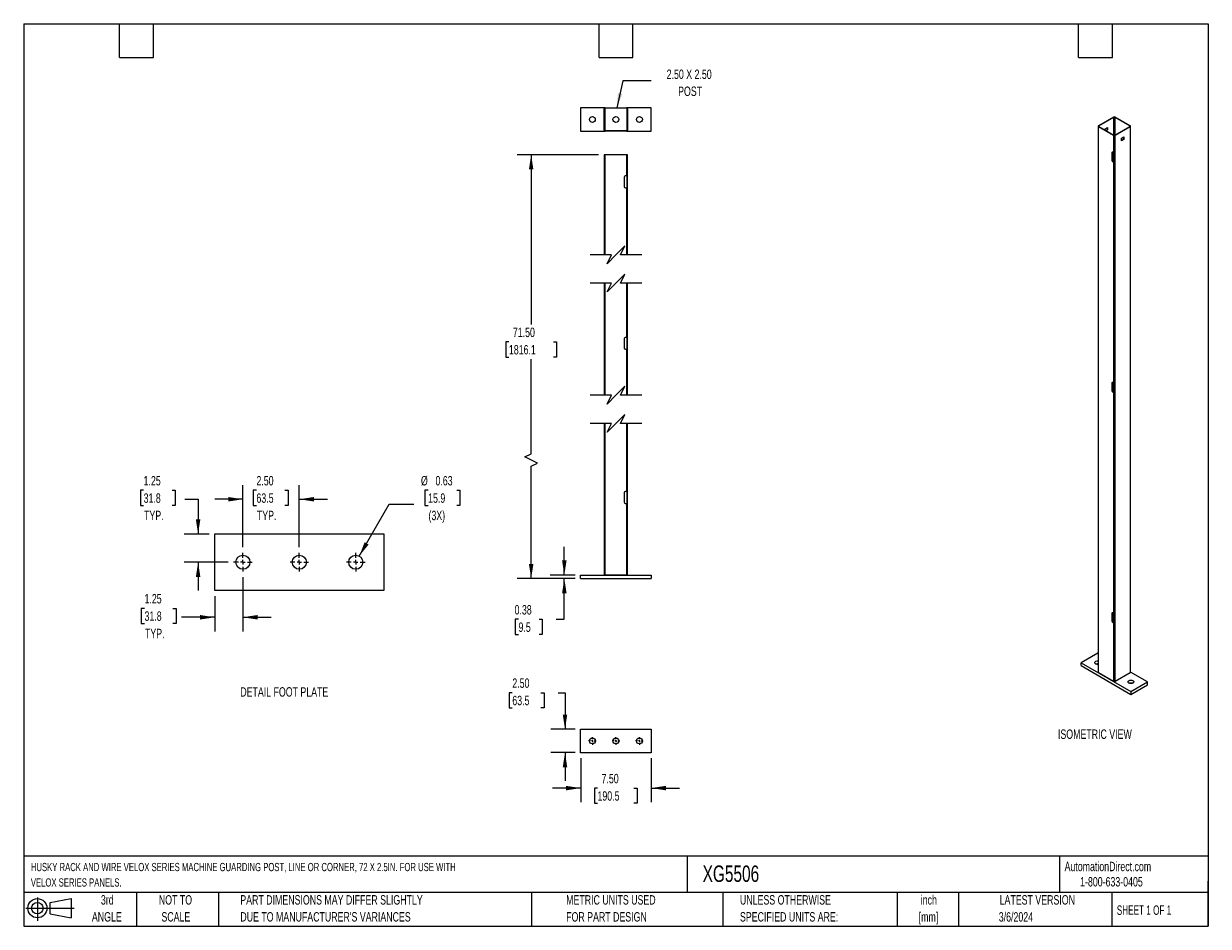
# Model space of a CAD drawing. Header units: inches. Extents: x 0.2 to 10.8, y 0.2 to 8.2.
import ezdxf

# ---------------------------------------------------------------- set-up
doc = ezdxf.new("R2010")
doc.units = ezdxf.units.IN
doc.header["$MEASUREMENT"] = 0
doc.linetypes.add('CENTERX2', pattern=[0.8, 0.5, -0.1, 0.1, -0.1])
doc.layers.add('CENTER', color=40, linetype='CENTERX2')
doc.layers.add('DIMENSIONS', color=140, linetype='Continuous', lineweight=25)
doc.layers.add('TEXT', color=140, linetype='Continuous', lineweight=25)
doc.styles.add('SLDTEXTSTYLE0', font='TXT', dxfattribs={"width": 0.7})
doc.styles.add('SLDTEXTSTYLE1', font='TXT', dxfattribs={"width": 0.65})
doc.dimstyles.new('SLDDIMSTYLE0', dxfattribs={"dimtxt": 0.084961, "dimasz": 0.13, "dimexe": 0, "dimexo": 0.0625, "dimgap": 0.02124, "dimtad": 0, "dimtih": 1, "dimtoh": 1, "dimlfac": 12, "dimrnd": 1e-09, "dimzin": 4, "dimdsep": 46, "dimtxsty": 'SLDTEXTSTYLE0', "dimsah": 1, "dimcen": 0.09, "dimadec": 0, "dimazin": 1, "dimtfac": 1, "dimtofl": 0, "dimtmove": 0, "dimatfit": 3, "dimfxl": 0, "dimfrac": 2, "dimtolj": 1, "dimtzin": 12, "dimarcsym": 0})
doc.dimstyles.new('SLDDIMSTYLE1', dxfattribs={"dimtxt": 0.084961, "dimasz": 0.13, "dimexe": 0, "dimexo": 0.0625, "dimgap": 0.02124, "dimtad": 0, "dimtih": 1, "dimtoh": 1, "dimlfac": 12, "dimrnd": 1e-09, "dimdsep": 46, "dimtxsty": 'SLDTEXTSTYLE0', "dimsah": 1, "dimcen": 0.09, "dimadec": 0, "dimazin": 2, "dimtfac": 1, "dimtmove": 0, "dimatfit": 0, "dimfxl": 0, "dimfrac": 2, "dimtolj": 1, "dimtzin": 12, "dimarcsym": 0})
doc.dimstyles.new('SLDDIMSTYLE2', dxfattribs={"dimtxt": 0.084961, "dimasz": 0.13, "dimexe": 0, "dimexo": 0.0625, "dimgap": 0.02124, "dimtad": 0, "dimtih": 1, "dimtoh": 1, "dimlfac": 12, "dimrnd": 1e-09, "dimzin": 4, "dimdsep": 46, "dimtxsty": 'SLDTEXTSTYLE0', "dimsah": 1, "dimcen": 0.09, "dimadec": 0, "dimazin": 1, "dimtfac": 1, "dimtmove": 0, "dimatfit": 0, "dimfxl": 0, "dimfrac": 2, "dimtolj": 1, "dimtzin": 12, "dimarcsym": 0})
doc.dimstyles.new('SLDDIMSTYLE3', dxfattribs={"dimtxt": 0.084961, "dimasz": 0.13, "dimexe": 0, "dimexo": 0.0625, "dimgap": 0.02124, "dimtad": 0, "dimtih": 1, "dimtoh": 1, "dimlfac": 5, "dimrnd": 1e-09, "dimdsep": 46, "dimtxsty": 'SLDTEXTSTYLE0', "dimsah": 1, "dimcen": 0, "dimadec": 0, "dimazin": 2, "dimtfac": 1, "dimtofl": 0, "dimtmove": 0, "dimatfit": 3, "dimfxl": 0, "dimfrac": 2, "dimtolj": 1, "dimtzin": 12, "dimarcsym": 0})
doc.dimstyles.new('SLDDIMSTYLE4', dxfattribs={"dimtxt": 0.084961, "dimasz": 0.13, "dimexe": 0, "dimexo": 0.0625, "dimgap": 0.02124, "dimtad": 0, "dimtih": 1, "dimtoh": 1, "dimlfac": 5, "dimrnd": 1e-09, "dimzin": 12, "dimdsep": 46, "dimtxsty": 'SLDTEXTSTYLE0', "dimsah": 1, "dimcen": 0.09, "dimadec": 0, "dimazin": 3, "dimtfac": 1, "dimtmove": 0, "dimatfit": 0, "dimfxl": 0, "dimfrac": 2, "dimtolj": 1, "dimtzin": 12, "dimarcsym": 0})
doc.dimstyles.new('SLDDIMSTYLE5', dxfattribs={"dimtxt": 0.084961, "dimasz": 0.13, "dimexe": 0, "dimexo": 0.0625, "dimgap": 0.02124, "dimtad": 0, "dimtih": 1, "dimtoh": 1, "dimlfac": 5, "dimrnd": 1e-09, "dimzin": 4, "dimdsep": 46, "dimtxsty": 'SLDTEXTSTYLE0', "dimsah": 1, "dimcen": 0.09, "dimadec": 0, "dimazin": 1, "dimtfac": 1, "dimtmove": 0, "dimatfit": 0, "dimfxl": 0, "dimfrac": 2, "dimtolj": 1, "dimtzin": 12, "dimarcsym": 0})

# ---------------------------------------------------------------- blocks, each defined once
blk = doc.blocks.new('SW_NOTE_0')
at = {"layer": 'DIMENSIONS', "color": 0, "insert": (0, 0.859), "char_height": 0.66667, "attachment_point": 1, "style": 'SLDTEXTSTYLE0'}
blk.add_mtext('ISOMETRIC VIEW', dxfattribs=at)
blk = doc.blocks.new('ISOMETRIC_VIEW')
at = {"layer": 'DIMENSIONS', "color": 140}
blk.add_blockref('SW_NOTE_0', (0, -0.097), dxfattribs=at)
blk = doc.blocks.new('Block11')
at = {"color": 7, "linetype": 'Continuous', "lineweight": 18}
for p, q in [((0, 0.113), (0.428, 0.113)), ((0.102, 0.209), (0.102, 0)), ((0.216, 0.164), (0.401, 0.198)), ((0.216, 0.063), (0.216, 0.164)), ((0.401, 0.198), (0.401, 0.029)), ((0.216, 0.063), (0.401, 0.029))]:
    blk.add_line(p, q, dxfattribs=at)
for radius in [0.0846, 0.0506]:
    blk.add_circle((0.102, 0.113), radius, dxfattribs=at)
blk = doc.blocks.new('Block12')
at = {"color": 7, "linetype": 'Continuous'}
blk.add_blockref('Block11', (0, 0), dxfattribs=at)
blk = doc.blocks.new('_D')
at = {"layer": 'DIMENSIONS'}
for p, q in [((5.345, 7.088), (4.623, 7.088)), ((4.748, 7.088), (4.748, 5.584)), ((4.551, 5.43), (4.523, 5.43)), ((4.523, 5.43), (4.523, 5.295)), ((4.945, 5.43), (4.973, 5.43)), ((4.973, 5.43), (4.973, 5.295)), ((4.523, 5.295), (4.551, 5.295)), ((4.748, 4.439), (4.748, 5.276)), ((4.973, 5.295), (4.945, 5.295)), ((4.692, 4.411), (4.748, 4.439)), ((4.804, 4.355), (4.692, 4.411)), ((4.748, 4.328), (4.804, 4.355)), ((4.748, 3.332), (4.748, 4.328)), ((5.137, 3.332), (4.623, 3.332))]:
    blk.add_line(p, q, dxfattribs=at)
for points in [[(4.748, 7.088), (4.728, 6.958), (4.768, 6.958)], [(4.748, 3.332), (4.768, 3.462), (4.728, 3.462)]]:
    blk.add_solid(points, dxfattribs=at)
at = {"layer": 'DIMENSIONS', "char_height": 0.0833, "attachment_point": 1, "style": 'SLDTEXTSTYLE0'}
for s, insert in [('71.50', (4.586, 5.556)), ('1816.1', (4.551, 5.402))]:
    blk.add_mtext(s, dxfattribs=dict(at, insert=insert))
blk = doc.blocks.new('_D_1')
at = {"layer": 'DIMENSIONS'}
for p, q in [((5.042, 3.363), (5.042, 3.613)), ((5.137, 3.363), (4.917, 3.363)), ((5.137, 3.332), (4.917, 3.332)), ((5.042, 2.971), (5.042, 3.332)), ((4.636, 2.971), (4.607, 2.971)), ((4.607, 2.971), (4.607, 2.836)), ((4.818, 2.971), (4.846, 2.971)), ((4.846, 2.971), (4.846, 2.836)), ((4.971, 2.971), (5.042, 2.971)), ((4.607, 2.836), (4.636, 2.836)), ((4.846, 2.836), (4.818, 2.836))]:
    blk.add_line(p, q, dxfattribs=at)
for points in [[(5.042, 3.363), (5.062, 3.493), (5.022, 3.493)], [(5.042, 3.332), (5.022, 3.202), (5.062, 3.202)]]:
    blk.add_solid(points, dxfattribs=at)
at = {"layer": 'DIMENSIONS', "char_height": 0.0833, "attachment_point": 1, "style": 'SLDTEXTSTYLE0'}
for s, insert in [('0.38', (4.601, 3.097)), ('9.5', (4.636, 2.943))]:
    blk.add_mtext(s, dxfattribs=dict(at, insert=insert))
blk = doc.blocks.new('_D_2')
at = {"layer": 'DIMENSIONS'}
for p, q in [((4.581, 2.32), (4.553, 2.32)), ((4.553, 2.32), (4.553, 2.185)), ((4.834, 2.32), (4.862, 2.32)), ((4.862, 2.32), (4.862, 2.185)), ((4.987, 2.32), (5.048, 2.32)), ((5.048, 2.32), (5.048, 1.997)), ((4.553, 2.185), (4.581, 2.185)), ((4.862, 2.185), (4.834, 2.185)), ((5.137, 1.997), (4.923, 1.997)), ((5.137, 1.789), (4.923, 1.789)), ((5.048, 1.789), (5.048, 1.539))]:
    blk.add_line(p, q, dxfattribs=at)
for points in [[(5.048, 1.997), (5.068, 2.127), (5.028, 2.127)], [(5.048, 1.789), (5.028, 1.659), (5.068, 1.659)]]:
    blk.add_solid(points, dxfattribs=at)
at = {"layer": 'DIMENSIONS', "char_height": 0.0833, "attachment_point": 1, "style": 'SLDTEXTSTYLE0'}
for s, insert in [('2.50', (4.581, 2.447)), ('63.5', (4.581, 2.293))]:
    blk.add_mtext(s, dxfattribs=dict(at, insert=insert))
blk = doc.blocks.new('_D_3')
at = {"layer": 'DIMENSIONS'}
for p, q in [((5.187, 1.739), (5.187, 1.35)), ((5.812, 1.739), (5.812, 1.35)), ((5.187, 1.475), (4.937, 1.475)), ((5.336, 1.475), (5.308, 1.475)), ((5.308, 1.475), (5.308, 1.34)), ((5.659, 1.475), (5.688, 1.475)), ((5.688, 1.475), (5.688, 1.34)), ((5.812, 1.475), (6.062, 1.475)), ((5.308, 1.34), (5.336, 1.34)), ((5.688, 1.34), (5.659, 1.34))]:
    blk.add_line(p, q, dxfattribs=at)
for points in [[(5.187, 1.475), (5.057, 1.495), (5.057, 1.455)], [(5.812, 1.475), (5.942, 1.455), (5.942, 1.495)]]:
    blk.add_solid(points, dxfattribs=at)
at = {"layer": 'DIMENSIONS', "char_height": 0.0833, "attachment_point": 1, "style": 'SLDTEXTSTYLE0'}
for s, insert in [('7.50', (5.372, 1.601)), ('190.5', (5.336, 1.447))]:
    blk.add_mtext(s, dxfattribs=dict(at, insert=insert))
blk = doc.blocks.new('SW_CENTERMARKSYMBOL_0')
at = {"layer": 'CENTER', "color": 0}
for p, q in [((-0.017, 0), (-0.034, 0)), ((0, 0), (-0.008, 0)), ((0, 0.017), (0, 0.034)), ((0, 0), (0, 0.008)), ((0, 0), (0, -0.008)), ((0, 0), (0.008, 0)), ((0.017, 0), (0.034, 0)), ((0, -0.017), (0, -0.034))]:
    blk.add_line(p, q, dxfattribs=at)
blk = doc.blocks.new('SW_CENTERMARKSYMBOL_1')
at = {"layer": 'CENTER', "color": 0}
for p, q in [((-0.017, 0), (-0.034, 0)), ((0, 0), (-0.008, 0)), ((0, 0.017), (0, 0.034)), ((0, 0), (0, 0.008)), ((0, 0), (0, -0.008)), ((0, 0), (0.008, 0)), ((0.017, 0), (0.034, 0)), ((0, -0.017), (0, -0.034))]:
    blk.add_line(p, q, dxfattribs=at)
blk = doc.blocks.new('SW_CENTERMARKSYMBOL_2')
at = {"layer": 'CENTER', "color": 0}
for p, q in [((-0.017, 0), (-0.034, 0)), ((0, 0), (-0.008, 0)), ((0, 0.017), (0, 0.034)), ((0, 0), (0, 0.008)), ((0, 0), (0, -0.008)), ((0, 0), (0.008, 0)), ((0.017, 0), (0.034, 0)), ((0, -0.017), (0, -0.034))]:
    blk.add_line(p, q, dxfattribs=at)
blk = doc.blocks.new('_D_4')
at = {"layer": 'DIMENSIONS'}
for p, q in [((3.835, 4.115), (3.807, 4.115)), ((3.807, 4.115), (3.807, 3.98)), ((4.088, 4.115), (4.116, 4.115)), ((4.116, 4.115), (4.116, 3.98)), ((3.224, 3.531), (3.49, 3.991)), ((3.49, 3.991), (3.709, 3.991)), ((3.807, 3.98), (3.835, 3.98)), ((4.116, 3.98), (4.088, 3.98))]:
    blk.add_line(p, q, dxfattribs=at)
blk.add_solid([(3.224, 3.531), (3.307, 3.634), (3.272, 3.654)], dxfattribs=at)
at = {"layer": 'DIMENSIONS', "char_height": 0.0833, "attachment_point": 1, "style": 'SLDTEXTSTYLE0'}
for s, insert in [('%%c', (3.771, 4.241)), ('0.63', (3.9, 4.241)), ('15.9', (3.835, 4.087)), ('(3X)', (3.838, 3.933))]:
    blk.add_mtext(s, dxfattribs=dict(at, insert=insert))
blk = doc.blocks.new('_D_5')
at = {"layer": 'DIMENSIONS'}
for p, q in [((1.313, 4.115), (1.284, 4.115)), ((1.284, 4.115), (1.284, 3.98)), ((1.565, 4.115), (1.594, 4.115)), ((1.594, 4.115), (1.594, 3.98)), ((1.679, 4.035), (1.796, 4.035)), ((1.796, 4.035), (1.796, 3.727)), ((1.284, 3.98), (1.313, 3.98)), ((1.594, 3.98), (1.565, 3.98)), ((1.893, 3.727), (1.671, 3.727)), ((2.061, 3.477), (1.671, 3.477)), ((1.796, 3.477), (1.796, 3.227))]:
    blk.add_line(p, q, dxfattribs=at)
for points in [[(1.796, 3.727), (1.816, 3.857), (1.776, 3.857)], [(1.796, 3.477), (1.776, 3.347), (1.816, 3.347)]]:
    blk.add_solid(points, dxfattribs=at)
at = {"layer": 'DIMENSIONS', "char_height": 0.0833, "attachment_point": 1, "style": 'SLDTEXTSTYLE0'}
for s, insert in [('1.25', (1.313, 4.241)), ('31.8', (1.313, 4.087)), ('TYP.', (1.317, 3.933))]:
    blk.add_mtext(s, dxfattribs=dict(at, insert=insert))
blk = doc.blocks.new('_D_6')
at = {"layer": 'DIMENSIONS'}
for p, q in [((2.193, 3.345), (2.193, 2.864)), ((1.943, 3.177), (1.943, 2.864)), ((1.321, 3.068), (1.292, 3.068)), ((1.292, 3.068), (1.292, 2.933)), ((1.573, 3.068), (1.602, 3.068)), ((1.602, 3.068), (1.602, 2.933)), ((1.943, 2.989), (1.649, 2.989)), ((2.193, 2.989), (2.443, 2.989)), ((1.292, 2.933), (1.321, 2.933)), ((1.602, 2.933), (1.573, 2.933))]:
    blk.add_line(p, q, dxfattribs=at)
for points in [[(1.943, 2.989), (1.813, 3.009), (1.813, 2.969)], [(2.193, 2.989), (2.323, 2.969), (2.323, 3.009)]]:
    blk.add_solid(points, dxfattribs=at)
at = {"layer": 'DIMENSIONS', "char_height": 0.0833, "attachment_point": 1, "style": 'SLDTEXTSTYLE0'}
for s, insert in [('1.25', (1.321, 3.195)), ('31.8', (1.321, 3.041)), ('TYP.', (1.325, 2.887))]:
    blk.add_mtext(s, dxfattribs=dict(at, insert=insert))
blk = doc.blocks.new('_D_7')
at = {"layer": 'DIMENSIONS'}
for p, q in [((2.193, 3.61), (2.193, 4.16)), ((2.313, 4.115), (2.285, 4.115)), ((2.285, 4.115), (2.285, 3.98)), ((2.566, 4.115), (2.594, 4.115)), ((2.594, 4.115), (2.594, 3.98)), ((2.693, 3.61), (2.693, 4.16)), ((2.193, 4.035), (1.943, 4.035)), ((2.693, 4.035), (2.943, 4.035)), ((2.285, 3.98), (2.313, 3.98)), ((2.594, 3.98), (2.566, 3.98))]:
    blk.add_line(p, q, dxfattribs=at)
for points in [[(2.193, 4.035), (2.063, 4.055), (2.063, 4.015)], [(2.693, 4.035), (2.823, 4.015), (2.823, 4.055)]]:
    blk.add_solid(points, dxfattribs=at)
at = {"layer": 'DIMENSIONS', "char_height": 0.0833, "attachment_point": 1, "style": 'SLDTEXTSTYLE0'}
for s, insert in [('2.50', (2.313, 4.241)), ('63.5', (2.313, 4.087)), ('TYP.', (2.317, 3.933))]:
    blk.add_mtext(s, dxfattribs=dict(at, insert=insert))
blk = doc.blocks.new('SW_CENTERMARKSYMBOL_3')
at = {"layer": 'CENTER', "color": 0}
for p, q in [((-0.04, 0), (-0.0825, 0)), ((0, 0), (-0.02, 0)), ((0, 0.04), (0, 0.0825)), ((0, 0), (0, 0.02)), ((0, 0), (0, -0.02)), ((0, 0), (0.02, 0)), ((0.04, 0), (0.0825, 0)), ((0, -0.04), (0, -0.0825))]:
    blk.add_line(p, q, dxfattribs=at)
blk = doc.blocks.new('SW_CENTERMARKSYMBOL_4')
at = {"layer": 'CENTER', "color": 0}
for p, q in [((-0.04, 0), (-0.0825, 0)), ((0, 0), (-0.02, 0)), ((0, 0.04), (0, 0.0825)), ((0, 0), (0, 0.02)), ((0, 0), (0, -0.02)), ((0, 0), (0.02, 0)), ((0.04, 0), (0.0825, 0)), ((0, -0.04), (0, -0.0825))]:
    blk.add_line(p, q, dxfattribs=at)
blk = doc.blocks.new('SW_CENTERMARKSYMBOL_5')
at = {"layer": 'CENTER', "color": 0}
for p, q in [((-0.04, 0), (-0.0825, 0)), ((0, 0), (-0.02, 0)), ((0, 0.04), (0, 0.0825)), ((0, 0), (0, 0.02)), ((0, 0), (0, -0.02)), ((0, 0), (0.02, 0)), ((0.04, 0), (0.0825, 0)), ((0, -0.04), (0, -0.0825))]:
    blk.add_line(p, q, dxfattribs=at)

msp = doc.modelspace()

# ---------------------------------------------------------------- linework, layer by layer
for p, q in [((5.18656, 7.50553), (5.18656, 7.29719)), ((5.40489, 7.50553), (5.18656, 7.50553)), ((5.39489, 7.30719), (5.39489, 7.49553)), ((5.39973, 7.49553), (5.39973, 7.30719)), ((5.40489, 7.50553), (5.59323, 7.50553)), ((5.59323, 7.50069), (5.40489, 7.50069)), ((5.81156, 7.50553), (5.59323, 7.50553)), ((5.59839, 7.30719), (5.59839, 7.49553)), ((5.60323, 7.49553), (5.60323, 7.30719)), ((5.81156, 7.29719), (5.81156, 7.50553)), ((9.77665, 7.34526), (9.90982, 7.42214)), ((9.91324, 7.42016), (9.78006, 7.34328)), ((9.91324, 7.26706), (9.91324, 7.42016)), ((10.05371, 7.34328), (9.92054, 7.42016)), ((9.92054, 7.42016), (9.92054, 7.26219)), ((9.92396, 7.42214), (10.05713, 7.34526)), ((5.18656, 7.29719), (5.40489, 7.29719)), ((5.40489, 7.30203), (5.59323, 7.30203)), ((5.59323, 7.29719), (5.40489, 7.29719)), ((5.59323, 7.29719), (5.81156, 7.29719)), ((9.77372, 7.34118), (9.77372, 2.50147)), ((9.90982, 7.26022), (9.77665, 7.33709)), ((9.77665, 2.49739), (9.77665, 7.33709)), ((9.78006, 7.34328), (9.78006, 7.33907)), ((9.78006, 7.33907), (9.91324, 7.26219)), ((9.83652, 7.31953), (9.85678, 7.33122)), ((9.83652, 7.30647), (9.83652, 7.31953)), ((9.85336, 7.3098), (9.84206, 7.30328)), ((9.85678, 7.30783), (9.84548, 7.30131)), ((9.85336, 7.32925), (9.85336, 7.3098)), ((9.85336, 7.3098), (9.85678, 7.30783)), ((9.85678, 7.33122), (9.85678, 7.30783)), ((9.90901, 7.26462), (9.91324, 7.26706)), ((9.90982, 7.26022), (9.90982, 7.10711)), ((9.9111, 7.26342), (9.9111, 7.26583)), ((9.91461, 7.26162), (9.91461, 7.26763)), ((9.92054, 7.26219), (10.05371, 7.33907)), ((10.05713, 7.33709), (9.92396, 7.26022)), ((9.92396, 2.42051), (9.92396, 7.26022)), ((9.98042, 7.23646), (10.00067, 7.24815)), ((9.99726, 7.22673), (9.99726, 7.24618)), ((10.00067, 7.24815), (10.00067, 7.22476)), ((10.05371, 7.33907), (10.05371, 7.34328)), ((10.05713, 7.33709), (10.05713, 2.49739)), ((10.06006, 2.50147), (10.06006, 7.34118)), ((9.98042, 7.21307), (9.98042, 7.23646)), ((9.98042, 7.21701), (9.99726, 7.22673)), ((10.00067, 7.22476), (9.98042, 7.21307)), ((10.00067, 7.22476), (9.99726, 7.22673)), ((5.39489, 7.0876), (5.39489, 6.9001)), ((5.40489, 7.0876), (5.39489, 7.0876)), ((5.40489, 6.20111), (5.40489, 7.0876)), ((5.59323, 7.0876), (5.40489, 7.0876)), ((5.59323, 7.0876), (5.59323, 6.9001)), ((5.60323, 7.0876), (5.59323, 7.0876)), ((5.60323, 6.20111), (5.60323, 7.0876)), ((9.89568, 7.10643), (9.89909, 7.1084)), ((9.89568, 7.10643), (9.89568, 7.03907)), ((9.89568, 7.03907), (9.89909, 7.04104)), ((9.89909, 7.1084), (9.89909, 7.04104)), ((9.90982, 7.10711), (9.90334, 7.11086)), ((9.9111, 7.10649), (9.9111, 7.02143)), ((9.90334, 7.0258), (9.90675, 7.02777)), ((9.90334, 7.0258), (9.90982, 7.02206)), ((9.90675, 7.02777), (9.9111, 7.02527)), ((9.90982, 7.02206), (9.90982, 5.06576)), ((5.39489, 6.9001), (5.39503, 6.9001)), ((5.39489, 6.9001), (5.39489, 6.88926)), ((5.39489, 6.88926), (5.39489, 6.80676)), ((5.39503, 6.88926), (5.39489, 6.88926)), ((5.39503, 6.9001), (5.39503, 6.79593)), ((5.57323, 6.88926), (5.57323, 6.80676)), ((5.59323, 6.9001), (5.58406, 6.9001)), ((5.59323, 6.9001), (5.59489, 6.9001)), ((5.59489, 6.9001), (5.59489, 6.79593)), ((5.39489, 6.80676), (5.39489, 6.79593)), ((5.39489, 6.80676), (5.39503, 6.80676)), ((5.39489, 6.79593), (5.39489, 6.20111)), ((5.39503, 6.79593), (5.39489, 6.79593)), ((5.58406, 6.79593), (5.59323, 6.79593)), ((5.59323, 6.79593), (5.59323, 6.20111)), ((5.59489, 6.79593), (5.59323, 6.79593)), ((5.39489, 5.95111), (5.39489, 5.46927)), ((5.40489, 4.95722), (5.40489, 5.95111)), ((5.59323, 5.95111), (5.59323, 5.46927)), ((5.60323, 4.95722), (5.60323, 5.95111)), ((5.39489, 5.46927), (5.39503, 5.46927)), ((5.39489, 5.46927), (5.39489, 5.45844)), ((5.39503, 5.46927), (5.39503, 5.3651)), ((5.59323, 5.46927), (5.58406, 5.46927)), ((5.59323, 5.46927), (5.59489, 5.46927)), ((5.59489, 5.46927), (5.59489, 5.3651)), ((5.39489, 5.45844), (5.39489, 5.37594)), ((5.39503, 5.45844), (5.39489, 5.45844)), ((5.39489, 5.37594), (5.39489, 5.3651)), ((5.39489, 5.37594), (5.39503, 5.37594)), ((5.39489, 5.3651), (5.39489, 4.95722)), ((5.39503, 5.3651), (5.39489, 5.3651)), ((5.57323, 5.45844), (5.57323, 5.37594)), ((5.58406, 5.3651), (5.59323, 5.3651)), ((5.59323, 5.3651), (5.59323, 4.95722)), ((5.59489, 5.3651), (5.59323, 5.3651)), ((9.89568, 5.06508), (9.89909, 5.06705)), ((9.89568, 5.06508), (9.89568, 4.99772)), ((9.89909, 5.06705), (9.89909, 4.99969)), ((9.90982, 5.06576), (9.90334, 5.0695)), ((9.9111, 5.06514), (9.9111, 4.98008)), ((9.89568, 4.99772), (9.89909, 4.99969)), ((9.90675, 4.98642), (9.90334, 4.98445)), ((9.90334, 4.98445), (9.90982, 4.98071)), ((9.90675, 4.98642), (9.9111, 4.98391)), ((9.90982, 4.98071), (9.90982, 3.02441)), ((5.39489, 4.70722), (5.39489, 4.10296)), ((5.40489, 3.36338), (5.40489, 4.70722)), ((5.59323, 4.70722), (5.59323, 4.10296)), ((5.60323, 3.36338), (5.60323, 4.70722)), ((5.39489, 4.10296), (5.39503, 4.10296)), ((5.39489, 4.10296), (5.39489, 4.09213)), ((5.39503, 4.10296), (5.39503, 3.9988)), ((5.59323, 4.10296), (5.58406, 4.10296)), ((5.59323, 4.10296), (5.59489, 4.10296)), ((5.59489, 4.10296), (5.59489, 3.9988)), ((5.39489, 4.09213), (5.39489, 4.00963)), ((5.39503, 4.09213), (5.39489, 4.09213)), ((5.39489, 4.00963), (5.39489, 3.9988)), ((5.39489, 4.00963), (5.39503, 4.00963)), ((5.39489, 3.9988), (5.39489, 3.36338)), ((5.39503, 3.9988), (5.39489, 3.9988)), ((5.57323, 4.09213), (5.57323, 4.00963)), ((5.58406, 3.9988), (5.59323, 3.9988)), ((5.59323, 3.9988), (5.59323, 3.36338)), ((5.59489, 3.9988), (5.59323, 3.9988)), ((1.94318, 3.72709), (3.44318, 3.72709)), ((1.94318, 3.22709), (1.94318, 3.72709)), ((3.44318, 3.72709), (3.44318, 3.22709)), ((5.18656, 3.33213), (5.18656, 3.36338)), ((5.18656, 3.36338), (5.81156, 3.36338)), ((5.59323, 3.36338), (5.40489, 3.36338)), ((5.81156, 3.36338), (5.81156, 3.33213)), ((5.18656, 3.33213), (5.81156, 3.33213)), ((3.44318, 3.22709), (1.94318, 3.22709)), ((9.89568, 3.02373), (9.89909, 3.0257)), ((9.89568, 3.02373), (9.89568, 2.95636)), ((9.89568, 2.95636), (9.89909, 2.95834)), ((9.89909, 3.0257), (9.89909, 2.95834)), ((9.90982, 3.02441), (9.90334, 3.02815)), ((9.90334, 2.9431), (9.90675, 2.94507)), ((9.90334, 2.9431), (9.90982, 2.93935)), ((9.90675, 2.94507), (9.9111, 2.94256)), ((9.9111, 3.02379), (9.9111, 2.93873)), ((9.90982, 2.93935), (9.90982, 2.42051)), ((9.76958, 2.67156), (9.62226, 2.58651)), ((9.77372, 2.66916), (9.76958, 2.67156)), ((9.62226, 2.561), (9.62226, 2.58651)), ((9.62226, 2.58651), (10.0642, 2.33139)), ((9.62226, 2.561), (10.0642, 2.30587)), ((9.90982, 2.42051), (9.77665, 2.49739)), ((10.05713, 2.49739), (9.92396, 2.42051)), ((10.21152, 2.41643), (10.06006, 2.50386)), ((10.0642, 2.33139), (10.21152, 2.41643)), ((10.21152, 2.39091), (10.21152, 2.41643)), ((10.0642, 2.30587), (10.21152, 2.39091)), ((10.0642, 2.33139), (10.0642, 2.30587)), ((5.18656, 1.99711), (5.81156, 1.99711)), ((5.18656, 1.78878), (5.18656, 1.99711)), ((5.81156, 1.99711), (5.81156, 1.78878)), ((5.81156, 1.78878), (5.18656, 1.78878))]:
    msp.add_line(p, q)
at = {"flags": 128}
for points in [[(9.77372, 2.57167), (9.77028, 2.57148), (9.76467, 2.57175), (9.75928, 2.5727), (9.75438, 2.5743), (9.75019, 2.57647), (9.74691, 2.57911), (9.74468, 2.5821), (9.74362, 2.58529), (9.74377, 2.58854), (9.74513, 2.5917), (9.74763, 2.59461), (9.75116, 2.59714)], [(10.04579, 2.42706), (10.05018, 2.42909), (10.05522, 2.43054), (10.06069, 2.43132), (10.06632, 2.43141), (10.07185, 2.4308), (10.07702, 2.42951), (10.08159, 2.42762), (10.08535, 2.4252), (10.08813, 2.42237), (10.08978, 2.41926), (10.09024, 2.41602), (10.08947, 2.4128), (10.08753, 2.40975), (10.0845, 2.40701), (10.08052, 2.40471), (10.07577, 2.40296), (10.07049, 2.40184), (10.06491, 2.4014), (10.0593, 2.40166), (10.05391, 2.40262), (10.04901, 2.40422), (10.04482, 2.40639), (10.04153, 2.40903), (10.03931, 2.41201), (10.03825, 2.41521), (10.0384, 2.41846), (10.03976, 2.42161), (10.04226, 2.42452), (10.04579, 2.42706)]]:
    msp.add_lwpolyline(points, dxfattribs=at)
for centre, radius in [((5.29073, 7.40136), 0.02604), ((5.49906, 7.40136), 0.02604), ((5.70739, 7.40136), 0.02604), ((2.19318, 3.47709), 0.0625), ((2.69318, 3.47709), 0.0625), ((3.19318, 3.47709), 0.0625), ((5.29073, 1.89294), 0.02604), ((5.49906, 1.89294), 0.02604), ((5.70739, 1.89294), 0.02604)]:
    msp.add_circle(centre, radius)
for centre, radius, start, end in [((5.40489, 7.49553), 0.01, 90, 180), ((5.40489, 7.49553), 0.00517, 90, 180), ((5.59323, 7.49553), 0.01, 0, 90), ((5.59323, 7.49553), 0.00517, 0, 90), ((9.91689, 7.40849), 0.01537, 62.609672, 117.390328), ((9.91689, 7.41311), 0.00794, 62.609672, 117.390328), ((5.40489, 7.30719), 0.01, 180, 270), ((5.40489, 7.30719), 0.00517, 180, 270), ((5.59323, 7.30719), 0.00517, 270, 0), ((5.59323, 7.30719), 0.01, 270, 0), ((9.7782, 7.34118), 0.00437, 110.783421, 249.216579), ((9.78086, 7.34118), 0.00226, 110.783421, 249.216579), ((9.91689, 7.27386), 0.01537, 242.609672, 297.390328), ((9.91622, 7.26178), 0.00607, 105.414444, 119.481702), ((9.91689, 7.26924), 0.00794, 242.609672, 297.390328), ((10.05291, 7.34118), 0.00226, 290.783421, 69.216579), ((10.05558, 7.34118), 0.00437, 290.783421, 69.216579), ((9.90035, 7.10719), 0.00473, 50.796715, 189.214037), ((9.91231, 7.03982), 0.01665, 182.605478, 237.394522), ((9.90584, 7.10868), 0.00675, 151.507437, 182.335577), ((9.91573, 7.0418), 0.01665, 182.605478, 237.394522), ((9.9151, 7.11633), 0.01062, 240.155478, 247.829288), ((9.9151, 7.03127), 0.01062, 240.155478, 247.829288), ((5.58406, 6.88926), 0.01083, 90.000346, 179.999267), ((5.58406, 6.80676), 0.01083, 179.999699, 269.999654), ((5.58406, 5.45844), 0.01083, 89.999904, 180.000096), ((5.58406, 5.37594), 0.01083, 180.000015, 269.999985), ((9.90035, 5.06584), 0.00473, 50.796715, 189.214037), ((9.90584, 5.06733), 0.00675, 151.507437, 182.335577), ((9.9151, 5.07497), 0.01062, 240.155478, 247.829288), ((9.91231, 4.99847), 0.01665, 182.605478, 237.394522), ((9.91573, 5.00045), 0.01665, 182.605478, 237.394522), ((9.9151, 4.98992), 0.01062, 240.155478, 247.829288), ((5.58406, 4.09213), 0.01083, 90.000346, 179.999267), ((5.58406, 4.00963), 0.01083, 179.999699, 269.999654), ((9.90035, 3.02449), 0.00473, 50.796715, 189.214037), ((9.91231, 2.95712), 0.01665, 182.605478, 237.394522), ((9.90584, 3.02598), 0.00675, 151.507437, 182.335577), ((9.91573, 2.95909), 0.01665, 182.605478, 237.394522), ((9.9151, 3.03362), 0.01062, 240.155478, 247.829288), ((9.9151, 2.94857), 0.01062, 240.155478, 247.829288), ((9.76943, 2.5618), 0.03979, 83.817003, 117.336468), ((9.76956, 2.53348), 0.04256, 84.399808, 108.867755), ((9.77872, 2.50197), 0.00503, 185.694799, 245.625342), ((9.91689, 2.43416), 0.01537, 242.609672, 297.390328), ((10.05506, 2.50197), 0.00503, 294.374658, 354.305201), ((10.0642, 2.36408), 0.04191, 70.814479, 109.185521)]:
    msp.add_arc(centre, radius, start, end)
at = {"layer": 'DIMENSIONS', "color": 140}
for p, q in [((5.45969, 6.20111), (5.26989, 6.20111)), ((5.49906, 6.20111), (5.42032, 6.12237)), ((5.42032, 6.12237), (5.45969, 6.20111)), ((5.5778, 6.27985), (5.49906, 6.20111)), ((5.53843, 6.20111), (5.5778, 6.27985)), ((5.72823, 6.20111), (5.53843, 6.20111)), ((5.5778, 6.02985), (5.49906, 5.95111)), ((5.53843, 5.95111), (5.5778, 6.02985)), ((5.45969, 5.95111), (5.26989, 5.95111)), ((5.49906, 5.95111), (5.42032, 5.87237)), ((5.42032, 5.87237), (5.45969, 5.95111)), ((5.72823, 5.95111), (5.53843, 5.95111)), ((5.45969, 4.95722), (5.26989, 4.95722)), ((5.49906, 4.95722), (5.42032, 4.87848)), ((5.42032, 4.87848), (5.45969, 4.95722)), ((5.5778, 5.03596), (5.49906, 4.95722)), ((5.53843, 4.95722), (5.5778, 5.03596)), ((5.72823, 4.95722), (5.53843, 4.95722)), ((5.5778, 4.78596), (5.49906, 4.70722)), ((5.53843, 4.70722), (5.5778, 4.78596)), ((5.45969, 4.70722), (5.26989, 4.70722)), ((5.49906, 4.70722), (5.42032, 4.62848)), ((5.42032, 4.62848), (5.45969, 4.70722)), ((5.72823, 4.70722), (5.53843, 4.70722))]:
    msp.add_line(p, q, dxfattribs=at)
at = {"layer": 'DIMENSIONS', "flags": 128}
msp.add_lwpolyline([(5.81184, 7.74489), (5.56184, 7.74489), (5.50732, 7.50553)], dxfattribs=at)
at = {"layer": 'DIMENSIONS'}
msp.add_solid([(5.50732, 7.50553), (5.55569, 7.62784), (5.51669, 7.63672)], dxfattribs=at)
at = {"layer": 'TEXT'}
for p, q in [((0.25, 8.25), (10.75, 8.25)), ((0.25, 8.25), (0.25, 0.25)), ((1.1, 7.95), (1.1, 8.25)), ((1.4, 7.95), (1.4, 8.25)), ((5.35, 7.95), (5.35, 8.25)), ((5.65, 7.95), (5.65, 8.25)), ((9.6, 7.95), (9.6, 8.25)), ((9.9, 7.95), (9.9, 8.25)), ((10.75, 8.25), (10.75, 0.25)), ((1.1, 7.95), (1.4, 7.95)), ((5.35, 7.95), (5.65, 7.95)), ((9.6, 7.95), (9.9, 7.95)), ((10.75, 0.87111), (0.25, 0.87111)), ((6.13224, 0.87111), (6.13224, 0.55)), ((9.4321, 0.87111), (9.4321, 0.55)), ((10.75, 0.25), (10.75, 0.65)), ((10.75, 0.55), (0.25, 0.55)), ((1.25, 0.55), (1.25, 0.25)), ((1.97684, 0.55), (1.97684, 0.25)), ((4.74986, 0.55), (4.74986, 0.25)), ((6.44804, 0.55), (6.44804, 0.25)), ((7.99308, 0.55), (7.99308, 0.25)), ((8.53591, 0.55), (8.53591, 0.25)), ((9.89562, 0.55), (9.89562, 0.25)), ((0.25, 0.25), (10.75, 0.25))]:
    msp.add_line(p, q, dxfattribs=at)

# ---------------------------------------------------------------- block references
at = {"layer": 'CENTER'}
for name, p in [('SW_CENTERMARKSYMBOL_3', (2.19318, 3.47709)), ('SW_CENTERMARKSYMBOL_4', (2.69318, 3.47709)), ('SW_CENTERMARKSYMBOL_5', (3.19318, 3.47709)), ('SW_CENTERMARKSYMBOL_0', (5.29073, 1.89294)), ('SW_CENTERMARKSYMBOL_1', (5.49906, 1.89294)), ('SW_CENTERMARKSYMBOL_2', (5.70739, 1.89294))]:
    msp.add_blockref(name, p, dxfattribs=at)
at = {"layer": 'DIMENSIONS', "xscale": 0.125, "yscale": 0.125, "zscale": 0.125}
msp.add_blockref('ISOMETRIC_VIEW', (9.41737, 1.89946), dxfattribs=at)
at = {"layer": 'TEXT'}
msp.add_blockref('Block12', (0.26921, 0.2974), dxfattribs=at)

# ---------------------------------------------------------------- texts
at = {"color": 179, "linetype": 'Continuous', "lineweight": 18, "char_height": 0.0833333, "attachment_point": 1, "style": 'SLDTEXTSTYLE0'}
for s, insert in [('AutomationDirect.com', (9.47618, 0.82191)), ('1-800-633-0405', (9.61384, 0.6865))]:
    msp.add_mtext(s, dxfattribs=dict(at, insert=insert))
at = {"layer": 'DIMENSIONS', "style": 'SLDTEXTSTYLE0'}
for s, insert, char_height, attachment_point in [('2.50 X 2.50', (6.14854, 7.84341), 0.0833333, 2), ('POST', (6.15676, 7.69293), 0.083333, 2), ('DETAIL FOOT PLATE', (2.16981, 2.36932), 0.0833333, 1)]:
    msp.add_mtext(s, dxfattribs=dict(at, insert=insert, char_height=char_height, attachment_point=attachment_point))
at = {"layer": 'TEXT'}
for s, insert, char_height, attachment_point, style in [('HUSKY RACK AND WIRE VELOX SERIES MACHINE GUARDING POST, LINE OR CORNER, 72 X 2.5IN. FOR USE WITH', (0.31361, 0.81182), 0.0729167, 1, 'SLDTEXTSTYLE0'), ('XG5506', (6.26802, 0.78918), 0.145833, 1, 'SLDTEXTSTYLE0'), ('VELOX SERIES PANELS.', (0.31361, 0.67523), 0.0729167, 1, 'SLDTEXTSTYLE0'), ('3rd', (0.99065, 0.52614), 0.083333, 2, 'SLDTEXTSTYLE0'), ('NOT TO', (1.59511, 0.52614), 0.083333, 2, 'SLDTEXTSTYLE0'), ('PART DIMENSIONS MAY DIFFER SLIGHTLY', (2.17005, 0.52614), 0.0833333, 1, 'SLDTEXTSTYLE0'), ('METRIC UNITS USED', (5.0582, 0.52614), 0.0833333, 1, 'SLDTEXTSTYLE0'), ('UNLESS OTHERWISE', (6.59874, 0.52614), 0.0833333, 1, 'SLDTEXTSTYLE0'), ('inch', (8.2726, 0.52604), 0.083333, 2, 'SLDTEXTSTYLE0'), ('LATEST VERSION', (9.23434, 0.52614), 0.0833333, 2, 'SLDTEXTSTYLE0'), ('SHEET 1 OF 1', (9.93863, 0.4351), 0.0833333, 1, 'SLDTEXTSTYLE1'), ('ANGLE', (0.98681, 0.37566), 0.083333, 2, 'SLDTEXTSTYLE0'), ('SCALE', (1.5989, 0.37566), 0.083333, 2, 'SLDTEXTSTYLE0'), ("DUE TO MANUFACTURER'S VARIANCES", (2.17005, 0.37566), 0.0833333, 1, 'SLDTEXTSTYLE0'), ('FOR PART DESIGN', (5.0582, 0.37566), 0.0833333, 1, 'SLDTEXTSTYLE0'), ('SPECIFIED UNITS ARE:', (6.59874, 0.37566), 0.0833333, 1, 'SLDTEXTSTYLE0'), ('[mm]', (8.2698, 0.37555), 0.083333, 2, 'SLDTEXTSTYLE0'), ('3/6/2024', (9.04485, 0.3751), 0.083333, 2, 'SLDTEXTSTYLE0')]:
    msp.add_mtext(s, dxfattribs=dict(at, insert=insert, char_height=char_height, attachment_point=attachment_point, style=style))

# ---------------------------------------------------------------- dimensions: what is measured, and where the dimension line sits
at = {"layer": 'DIMENSIONS'}
for base, p1, p2, angle, text, dimstyle, picture, middle in [((4.74796, 7.0876), (5.18656, 3.33213), (5.39489, 7.0876), 90, '71.50', 'SLDDIMSTYLE0', '_D', (4.74796, 5.42992)), ((1.79572, 3.72709), (2.11068, 3.47709), (1.94318, 3.72709), 90, '<>\\PTYP.', 'SLDDIMSTYLE4', '_D_5', (1.79572, 4.03525)), ((1.94318, 2.98882), (2.19318, 3.39459), (1.94318, 3.22709), 0, '<>\\PTYP.', 'SLDDIMSTYLE4', '_D_6', (1.44697, 2.98882))]:
    dim = msp.add_linear_dim(base=base, p1=p1, p2=p2, angle=angle, text=text, dimstyle=dimstyle, dxfattribs=at)
    dim.commit()
    dim.dimension.update_dxf_attribs({"geometry": picture, "text_midpoint": middle, "dimtype": 160})
dim = msp.add_linear_dim(base=(2.69318, 4.03525), p1=(2.19318, 3.55959), p2=(2.69318, 3.55959), text='<>\\PTYP.', dimstyle='SLDDIMSTYLE5', dxfattribs=at)
dim.commit()
dim.dimension.update_dxf_attribs({"geometry": '_D_7', "text_midpoint": (2.43957, 4.03525), "dimtype": 160})
dim = msp.add_diameter_dim_2p(p1=(3.1619253, 3.4229678), p2=(3.2244253, 3.531221), text='<>\\P(3X)', dimstyle='SLDDIMSTYLE3', dxfattribs=at)
dim.commit()
dim.dimension.update_dxf_attribs({"geometry": '_D_4', "text_midpoint": (3.9617008, 4.0352467), "dimtype": 163})
for base, p1, p2, angle, dimstyle, picture, middle in [((5.0415121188, 3.3321315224), (5.1865584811, 3.3633815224), (5.1865584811, 3.3321315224), 90, 'SLDDIMSTYLE1', '_D_1', (5.0415121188, 2.9706640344)), ((5.04839, 1.78878), (5.18656, 1.99711), (5.18656, 1.78878), 90, 'SLDDIMSTYLE2', '_D_2', (5.04839, 2.32031)), ((5.18656, 1.47455), (5.81156, 1.78878), (5.18656, 1.78878), 0, 'SLDDIMSTYLE2', '_D_3', (5.49783, 1.47455))]:
    dim = msp.add_linear_dim(base=base, p1=p1, p2=p2, angle=angle, dimstyle=dimstyle, dxfattribs=at)
    dim.commit()
    dim.dimension.update_dxf_attribs({"geometry": picture, "text_midpoint": middle, "dimtype": 160})

doc.saveas('drawing.dxf')
